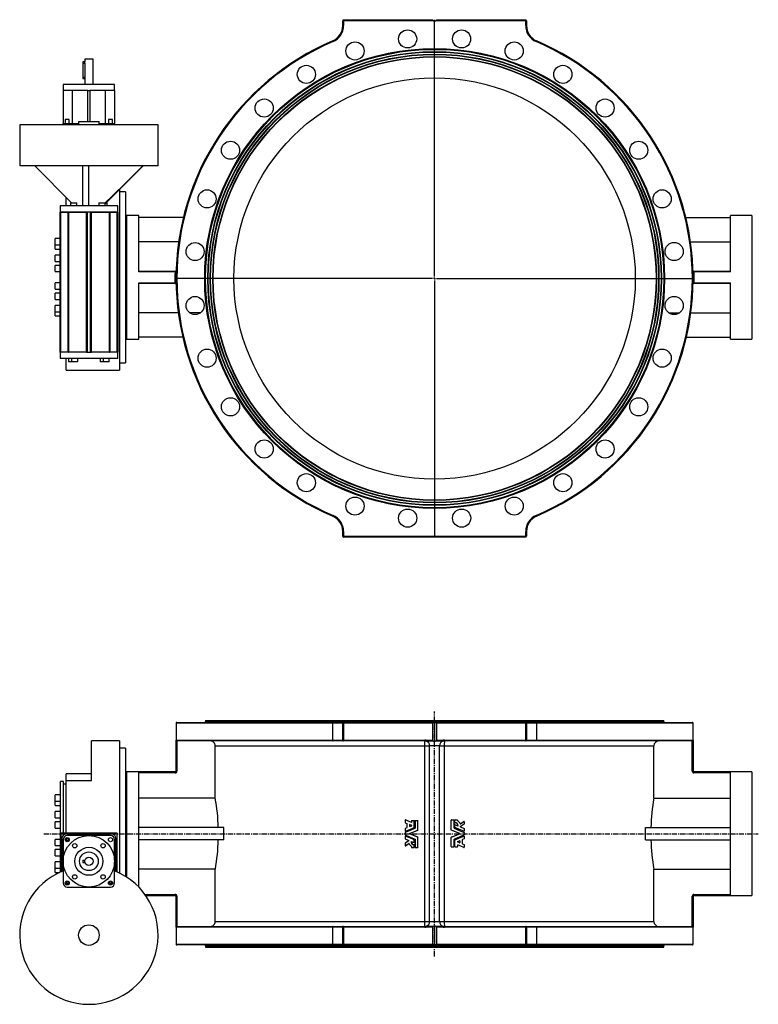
# Model space of a CAD drawing. Extents: x -1654 to 1579, y -171 to 2218.
# Tile 1 of 2: x -1654 to 138, y -171 to 2218. Entities that reach past the tile are written whole.
import ezdxf

# ---------------------------------------------------------------- set-up
doc = ezdxf.new("R2010")
doc.units = 0
doc.linetypes.add('CENTERX2', pattern=[20.32, 12.7, -2.54, 2.54, -2.54])
doc.layers.get('0').update_dxf_attribs({"linetype": 'CONTINUOUS'})
doc.layers.add('FORMAT', color=7, linetype='CONTINUOUS')

# ---------------------------------------------------------------- blocks, each defined once
blk = doc.blocks.new('SW_CENTERMARKSYMBOL_0')
at = {"layer": 'FORMAT', "color": 0}
for p, q in [((0, 5), (0, 628)), ((-5, 0), (-628, 0)), ((0, 0), (-2.5, 0)), ((0, 0), (0, 2.5)), ((0, 0), (0, -2.5)), ((0, 0), (2.5, 0)), ((5, 0), (628, 0)), ((0, -5), (0, -628))]:
    blk.add_line(p, q, dxfattribs=at)

msp = doc.modelspace()

# ---------------------------------------------------------------- linework, layer by layer
at = {"color": 7, "linetype": 'CONTINUOUS'}
for p, q in [((-870.5, 2203.2), (-870.5, 2215.2)), ((-870.5, 2215.2), (-868.5, 2215.2)), ((-870.5, 2203.2), (-868.5, 2203.2)), ((-868.5, 2217.2), (-868.5, 2215.2)), ((-868.5, 2217.2), (-652.5, 2217.2)), ((-868.5, 2215.2), (-868.5, 2203.2)), ((-650.5, 2215.2), (-868.5, 2215.2)), ((-647.5, 2212.2), (-650.5, 2215.2)), ((-644.5, 2215.2), (-647.5, 2212.2)), ((-426.5, 2215.2), (-644.5, 2215.2)), ((-642.5, 2217.2), (-426.5, 2217.2)), ((-426.5, 2217.2), (-426.5, 2215.2)), ((-426.5, 2215.2), (-424.5, 2215.2)), ((-426.5, 2203.2), (-426.5, 2215.2)), ((-426.5, 2203.2), (-424.5, 2203.2)), ((-424.5, 2215.2), (-424.5, 2203.2)), ((-1496.5, 2115.2), (-1501.5, 2115.2)), ((-1501.5, 2115.2), (-1501.5, 2112.2)), ((-1501.5, 2112.2), (-1496, 2112.2)), ((-1501.5, 2112.2), (-1501.5, 2078.2)), ((-1496.5, 2121.7), (-1496.5, 2115.2)), ((-1476.5, 2121.7), (-1496.5, 2121.7)), ((-1496, 2112.2), (-1496, 2078.2)), ((-1476.5, 2060.7), (-1476.5, 2121.7)), ((-1549, 2060.7), (-1549, 2045.7)), ((-1424, 2060.7), (-1549, 2060.7)), ((-1501.5, 2078.2), (-1501.5, 2075.2)), ((-1501.5, 2078.2), (-1496, 2078.2)), ((-1501.5, 2075.2), (-1496.4, 2075.2)), ((-1496.5, 2075.2), (-1496.5, 2060.7)), ((-1424, 2045.7), (-1424, 2060.7)), ((-1549, 2045.7), (-1549, 1965.7)), ((-1548.9, 2045.7), (-1549, 2045.7)), ((-1489, 2045.7), (-1548.9, 2045.7)), ((-1526.7, 2045.7), (-1526.7, 1965.7)), ((-1489, 2045.7), (-1484, 2045.7)), ((-1489, 1970.7), (-1489, 2045.7)), ((-1484, 2045.7), (-1484, 1970.7)), ((-1424, 2045.7), (-1484, 2045.7)), ((-1446.2, 1965.7), (-1446.2, 2045.7)), ((-1424, 2045.7), (-1423.9, 2045.7)), ((-1423.9, 1965.7), (-1423.9, 2045.7)), ((-1654.5, 1962.7), (-1654.5, 1862.7)), ((-1318.5, 1962.7), (-1654.5, 1962.7)), ((-1549, 1962.7), (-1549, 1965.7)), ((-1549, 1965.7), (-1539, 1965.7)), ((-1549, 1965.7), (-1549, 1965.7)), ((-1544, 1975.7), (-1544, 1965.7)), ((-1534, 1975.7), (-1544, 1975.7)), ((-1539, 1965.7), (-1511.4, 1965.7)), ((-1539, 1962.7), (-1539, 1965.7)), ((-1534, 1965.7), (-1534, 1975.7)), ((-1511.4, 1970.7), (-1511.4, 1962.7)), ((-1511.4, 1970.7), (-1461.5, 1970.7)), ((-1461.5, 1962.7), (-1461.5, 1970.7)), ((-1461.5, 1965.7), (-1434, 1965.7)), ((-1439, 1975.7), (-1439, 1965.7)), ((-1429, 1975.7), (-1439, 1975.7)), ((-1434, 1965.7), (-1424, 1965.7)), ((-1434, 1962.7), (-1434, 1965.7)), ((-1429, 1965.7), (-1429, 1975.7)), ((-1424, 1962.7), (-1424, 1965.7)), ((-1424, 1965.7), (-1423.9, 1965.7)), ((-1318.5, 1862.7), (-1318.5, 1962.7)), ((-1318.5, 1862.7), (-1654.5, 1862.7)), ((-1528.9, 1773.7), (-1617.9, 1862.7)), ((-1501.5, 1765.7), (-1501.5, 1862.7)), ((-1486.5, 1765.7), (-1486.5, 1862.7)), ((-1447.2, 1770.5), (-1355, 1862.7)), ((-1412.5, 1805.2), (-1412.5, 1367.7)), ((-1397.5, 1800.2), (-1412.5, 1800.2)), ((-1397.5, 1800.2), (-1397.5, 1385.2)), ((-1541.5, 1765.7), (-1541.5, 1786.2)), ((-1530.9, 1773.7), (-1530.9, 1765.7)), ((-1530.9, 1773.7), (-1515.9, 1773.7)), ((-1515.9, 1765.7), (-1515.9, 1773.7)), ((-1462.2, 1773.7), (-1462.2, 1765.7)), ((-1462.2, 1773.7), (-1447.2, 1773.7)), ((-1447.2, 1765.7), (-1447.2, 1773.7)), ((-1444, 1773.7), (-1442.1, 1773.7)), ((-1442.1, 1765.7), (-1442.1, 1773.7)), ((-1556.5, 1765.7), (-1556.5, 1750.7)), ((-1416.5, 1765.7), (-1556.5, 1765.7)), ((-1556.5, 1410.7), (-1556.5, 1750.7)), ((-1556.5, 1750.7), (-1556.3, 1750.7)), ((-1556.3, 1749.7), (-1556.3, 1750.7)), ((-1555.5, 1749.7), (-1556.3, 1749.7)), ((-1492.3, 1750.7), (-1556.2, 1750.7)), ((-1555.5, 1749.7), (-1555.5, 1750.7)), ((-1537.1, 1749.7), (-1555.5, 1749.7)), ((-1555.5, 1749.7), (-1555.5, 1411.7)), ((-1537.1, 1749.7), (-1537.1, 1750.7)), ((-1537.1, 1749.7), (-1536.1, 1749.7)), ((-1537.1, 1411.7), (-1537.1, 1749.7)), ((-1492.3, 1749.7), (-1536.1, 1749.7)), ((-1536.1, 1749.7), (-1536.1, 1411.7)), ((-1491.5, 1749.7), (-1492.3, 1749.7)), ((-1492.3, 1411.7), (-1492.3, 1749.7)), ((-1491, 1749.7), (-1491.5, 1749.7)), ((-1491.5, 1411.7), (-1491.5, 1749.7)), ((-1491, 1750.7), (-1491, 1749.7)), ((-1491, 1750.7), (-1490.5, 1750.7)), ((-1490.5, 1750.7), (-1490.5, 1410.7)), ((-1486.5, 1750.7), (-1490.5, 1750.7)), ((-1482.5, 1750.7), (-1486.5, 1750.7)), ((-1482.5, 1410.7), (-1482.5, 1750.7)), ((-1482.5, 1750.7), (-1481.9, 1750.7)), ((-1481.9, 1749.7), (-1481.9, 1750.7)), ((-1481.5, 1749.7), (-1481.9, 1749.7)), ((-1481.5, 1749.7), (-1481.5, 1411.7)), ((-1480.6, 1749.7), (-1481.5, 1749.7)), ((-1416.7, 1750.7), (-1480.6, 1750.7)), ((-1436.8, 1749.7), (-1480.6, 1749.7)), ((-1480.6, 1749.7), (-1480.6, 1411.7)), ((-1436.8, 1411.7), (-1436.8, 1749.7)), ((-1435.8, 1749.7), (-1436.8, 1749.7)), ((-1435.8, 1749.7), (-1435.8, 1750.7)), ((-1417.5, 1749.7), (-1435.8, 1749.7)), ((-1435.8, 1749.7), (-1435.8, 1411.7)), ((-1417.5, 1749.7), (-1417.5, 1750.7)), ((-1416.6, 1749.7), (-1417.5, 1749.7)), ((-1417.5, 1411.7), (-1417.5, 1749.7)), ((-1416.6, 1750.7), (-1416.6, 1749.7)), ((-1416.6, 1750.7), (-1416.5, 1750.7)), ((-1416.5, 1750.7), (-1416.5, 1765.7)), ((-1416.5, 1750.7), (-1416.5, 1410.7)), ((-1365.5, 1742.7), (-1395.5, 1742.7)), ((-1395.5, 1742.7), (-1395.5, 1592.7)), ((-1365.5, 1605.8), (-1365.5, 1742.7)), ((-1257.3, 1737.7), (-1365.5, 1737.7)), ((-37.7, 1737.7), (70.5, 1737.7)), ((122.5, 1742.7), (70.5, 1742.7)), ((70.5, 1605.8), (70.5, 1742.7)), ((122.5, 1742.7), (122.5, 1442.7)), ((-1556.5, 1686.5), (-1568.5, 1686.5)), ((-1568.5, 1673.7), (-1568.5, 1686.5)), ((-1568.5, 1671.5), (-1568.5, 1673.7)), ((-1268.6, 1678.9), (-1365.5, 1678.9)), ((-26.3, 1678.9), (70.5, 1678.9)), ((-1568.5, 1671.5), (-1556.5, 1671.5)), ((-1568.5, 1668.8), (-1568.5, 1671.5)), ((-1568.5, 1661.3), (-1568.5, 1668.8)), ((-1568.5, 1661.3), (-1556.5, 1661.3)), ((-1556.5, 1646.2), (-1568.5, 1646.2)), ((-1568.5, 1631.2), (-1568.5, 1646.2)), ((-1568.5, 1631.2), (-1556.5, 1631.2)), ((-1556.5, 1621.4), (-1568.5, 1621.4)), ((-1568.5, 1619.2), (-1568.5, 1621.4)), ((-1568.5, 1606.4), (-1568.5, 1619.2)), ((-1568.5, 1606.4), (-1556.5, 1606.4)), ((-1365.5, 1607.7), (-1276.7, 1607.7)), ((-1276.7, 1605.8), (-1365.5, 1605.8)), ((-1276.7, 1607.7), (-1276.7, 1605.8)), ((-1274.6, 1607.7), (-1276.7, 1607.7)), ((-18.2, 1607.7), (-20.3, 1607.7)), ((-18.2, 1607.7), (-18.2, 1605.8)), ((-18.2, 1607.7), (70.5, 1607.7)), ((70.5, 1605.8), (-18.2, 1605.8)), ((-1556.5, 1578.9), (-1568.5, 1578.9)), ((-1568.5, 1563.9), (-1568.5, 1578.9)), ((-1395.5, 1592.7), (-1395.5, 1442.7)), ((-1365.5, 1579.5), (-1276.9, 1579.5)), ((-1365.5, 1442.7), (-1365.5, 1579.5)), ((-1276.9, 1577.7), (-1365.5, 1577.7)), ((-1276.9, 1579.5), (-1276.9, 1577.7)), ((-1276.9, 1577.7), (-1274.8, 1577.7)), ((-20.1, 1577.7), (-18, 1577.7)), ((-18, 1577.7), (-18, 1579.5)), ((-18, 1579.5), (70.5, 1579.5)), ((70.5, 1577.7), (-18, 1577.7)), ((70.5, 1442.7), (70.5, 1579.5)), ((-1568.5, 1563.9), (-1556.5, 1563.9)), ((-1556.5, 1554.1), (-1568.5, 1554.1)), ((-1568.5, 1539.1), (-1568.5, 1554.1)), ((-1568.5, 1539.1), (-1556.5, 1539.1)), ((-1556.5, 1524), (-1568.5, 1524)), ((-1568.5, 1509), (-1568.5, 1524)), ((-1568.5, 1509), (-1556.5, 1509)), ((-1568.5, 1498.8), (-1568.5, 1509)), ((-1269.4, 1506.5), (-1365.5, 1506.5)), ((-1215.7, 1506.5), (-1241.9, 1506.5)), ((-79.2, 1506.5), (-53.1, 1506.5)), ((-25.5, 1506.5), (70.5, 1506.5)), ((-1568.5, 1498.8), (-1556.5, 1498.8)), ((-1395.5, 1442.7), (-1365.5, 1442.7)), ((-1258.7, 1447.7), (-1365.5, 1447.7)), ((-36.2, 1447.7), (70.5, 1447.7)), ((70.5, 1442.7), (122.5, 1442.7)), ((-1556.5, 1410.7), (-1556.5, 1395.7)), ((-1556.3, 1410.7), (-1556.5, 1410.7)), ((-1556.3, 1410.7), (-1556.3, 1411.7)), ((-1556.3, 1411.7), (-1555.5, 1411.7)), ((-1492.3, 1410.7), (-1556.2, 1410.7)), ((-1555.5, 1411.7), (-1537.1, 1411.7)), ((-1555.5, 1411.7), (-1555.5, 1410.7)), ((-1537.1, 1411.7), (-1536.1, 1411.7)), ((-1537.1, 1411.7), (-1537.1, 1410.7)), ((-1536.1, 1411.7), (-1492.3, 1411.7)), ((-1492.3, 1411.7), (-1491.5, 1411.7)), ((-1491.5, 1411.7), (-1491, 1411.7)), ((-1491, 1411.7), (-1491, 1410.7)), ((-1490.5, 1410.7), (-1491, 1410.7)), ((-1490.5, 1410.7), (-1486.5, 1410.7)), ((-1486.5, 1410.7), (-1482.5, 1410.7)), ((-1481.9, 1410.7), (-1482.5, 1410.7)), ((-1481.9, 1411.7), (-1481.5, 1411.7)), ((-1481.9, 1410.7), (-1481.9, 1411.7)), ((-1481.5, 1411.7), (-1480.6, 1411.7)), ((-1480.6, 1411.7), (-1436.8, 1411.7)), ((-1416.7, 1410.7), (-1480.6, 1410.7)), ((-1435.8, 1411.7), (-1436.8, 1411.7)), ((-1435.8, 1411.7), (-1417.5, 1411.7)), ((-1435.8, 1411.7), (-1435.8, 1410.7)), ((-1417.5, 1411.7), (-1417.5, 1410.7)), ((-1417.5, 1411.7), (-1416.6, 1411.7)), ((-1416.6, 1411.7), (-1416.6, 1410.7)), ((-1416.5, 1410.7), (-1416.6, 1410.7)), ((-1416.5, 1395.7), (-1416.5, 1410.7)), ((-1416.5, 1395.7), (-1556.5, 1395.7)), ((-1541.5, 1367.7), (-1541.5, 1395.7)), ((-1536, 1395.7), (-1536, 1387.7)), ((-1528.4, 1387.7), (-1536, 1387.7)), ((-1528.4, 1395.7), (-1528.4, 1387.7)), ((-1513.4, 1387.7), (-1528.4, 1387.7)), ((-1513.4, 1387.7), (-1513.4, 1395.7)), ((-1459.5, 1395.7), (-1459.5, 1387.7)), ((-1452, 1387.7), (-1459.5, 1387.7)), ((-1452, 1395.7), (-1452, 1387.7)), ((-1437, 1387.7), (-1452, 1387.7)), ((-1437, 1387.7), (-1437, 1395.7)), ((-1541.5, 1367.7), (-1412.5, 1367.7)), ((-1412.5, 1385.2), (-1397.5, 1385.2)), ((-870.5, 964.2), (-870.5, 976.2)), ((-868.5, 976.2), (-870.5, 976.2)), ((-868.5, 964.2), (-870.5, 964.2)), ((-868.5, 976.2), (-868.5, 964.2)), ((-868.5, 964.2), (-426.5, 964.2)), ((-868.5, 964.2), (-868.5, 962.2)), ((-426.5, 962.2), (-868.5, 962.2)), ((-424.5, 976.2), (-426.5, 976.2)), ((-426.5, 964.2), (-426.5, 976.2)), ((-426.5, 964.2), (-426.5, 962.2)), ((-424.5, 964.2), (-426.5, 964.2)), ((-424.5, 976.2), (-424.5, 964.2)), ((-1275, 510.7), (-1275, 394.7)), ((-894.7, 510.7), (-1275, 510.7)), ((-1273, 512.7), (-893.9, 512.7)), ((-1203.5, 517.7), (-1203.5, 514.7)), ((-1203.5, 517.7), (-91.5, 517.7)), ((-1203.5, 514.7), (-91.5, 514.7)), ((-870.5, 510.7), (-894.7, 510.7)), ((-894.7, 469.7), (-894.7, 510.7)), ((-893.9, 512.7), (-868.5, 512.7)), ((-870.5, 469.7), (-870.5, 510.7)), ((-870.5, 510.7), (-868.5, 510.7)), ((-868.5, 512.7), (-868.5, 510.7)), ((-868.5, 512.7), (-650.5, 512.7)), ((-868.5, 510.7), (-868.5, 469.7)), ((-652.5, 510.7), (-868.5, 510.7)), ((-652.5, 510.7), (-652.5, 469.3)), ((-650.5, 512.7), (-647.5, 512.7)), ((-647.5, 512.7), (-647.5, 465.6)), ((-647.5, 512.7), (-644.5, 512.7)), ((-644.5, 512.7), (-426.5, 512.7)), ((-426.5, 510.7), (-642.5, 510.7)), ((-642.5, 510.7), (-642.5, 469.3)), ((-426.5, 512.7), (-426.5, 510.7)), ((-426.5, 512.7), (-401, 512.7)), ((-426.5, 469.7), (-426.5, 510.7)), ((-424.5, 510.7), (-426.5, 510.7)), ((-424.5, 510.7), (-424.5, 469.7)), ((-400.2, 510.7), (-424.5, 510.7)), ((-401, 512.7), (-22, 512.7)), ((-400.2, 510.7), (-400.2, 469.7)), ((-20, 510.7), (-400.2, 510.7)), ((-91.5, 514.7), (-91.5, 517.7)), ((-20, 394.7), (-20, 510.7)), ((-1412.5, 467.7), (-1480.5, 467.7)), ((-1480.5, 371.7), (-1480.5, 467.7)), ((-1412.5, 467.7), (-1412.5, 242.7)), ((-1274.8, 469.7), (-894.7, 469.7)), ((-1274.8, 394.2), (-1274.8, 469.7)), ((-1272.7, 467.7), (-1272.8, 467.7)), ((-1272.8, 467.7), (-1272.8, 394.2)), ((-893.9, 467.7), (-1272.7, 467.7)), ((-1179.7, 455.7), (-670.9, 455.7)), ((-1179.7, 328.9), (-1179.7, 455.7)), ((-894.7, 469.7), (-870.5, 469.7)), ((-868.5, 467.7), (-893.9, 467.7)), ((-870.5, 469.7), (-868.5, 469.7)), ((-868.5, 469.7), (-671.5, 469.7)), ((-868.5, 469.7), (-868.5, 467.7)), ((-671.5, 467.7), (-868.5, 467.7)), ((-671.5, 469.7), (-671.5, 467.7)), ((-670.9, 455.7), (-659.5, 455.7)), ((-670.9, 29.7), (-670.9, 455.7)), ((-651, 467.4), (-668.3, 467.4)), ((-668.1, 469.3), (-652.5, 469.3)), ((-635.5, 455.9), (-659.5, 455.9)), ((-659.5, 455.9), (-659.5, 455.9)), ((-659.5, 29.7), (-659.5, 455.7)), ((-626.6, 467.4), (-643.9, 467.4)), ((-642.5, 469.3), (-626.8, 469.3)), ((-635.5, 455.9), (-635.5, 455.9)), ((-635.5, 29.7), (-635.5, 455.7)), ((-635.5, 455.7), (-624, 455.7)), ((-624, 455.7), (-115.3, 455.7)), ((-624, 455.7), (-624, 29.7)), ((-623.5, 469.7), (-426.5, 469.7)), ((-623.5, 469.7), (-623.5, 467.7)), ((-426.5, 467.7), (-623.5, 467.7)), ((-424.5, 469.7), (-426.5, 469.7)), ((-426.5, 469.7), (-426.5, 467.7)), ((-401, 467.7), (-426.5, 467.7)), ((-424.5, 469.7), (-400.2, 469.7)), ((-22.2, 467.7), (-401, 467.7)), ((-400.2, 469.7), (-20.2, 469.7)), ((-115.3, 328.9), (-115.3, 455.7)), ((-22.2, 467.7), (-22.2, 467.7)), ((-22.2, 394.2), (-22.2, 467.7)), ((-20.2, 469.7), (-20.2, 394.2)), ((-1397.5, 450.2), (-1412.5, 450.2)), ((-1397.5, 450.2), (-1397.5, 242.7)), ((-1480.5, 388.1), (-1541.5, 388.1)), ((-1541.5, 371.7), (-1541.5, 388.1)), ((-1277, 392.7), (-1395.5, 392.7)), ((-1395.5, 392.7), (-1395.5, 138)), ((-1365.5, 392.2), (-1276.7, 392.2)), ((-1365.5, 113.3), (-1365.5, 392.2)), ((-1276.7, 390.2), (-1365.5, 390.2)), ((-1276.7, 392.2), (-1276.7, 390.2)), ((-1275, 394.7), (-1275, 394.7)), ((-1274.8, 394.2), (-1272.8, 394.2)), ((-20.2, 394.2), (-22.2, 394.2)), ((-20, 394.7), (-20, 394.7)), ((-18.2, 392.2), (70.5, 392.2)), ((-18.2, 390.2), (-18.2, 392.2)), ((70.5, 390.2), (-18.2, 390.2)), ((122.5, 392.7), (-18, 392.7)), ((70.5, 93.3), (70.5, 392.2)), ((122.5, 392.7), (122.5, 92.7)), ((-1548.5, 369), (-1555.5, 369)), ((-1555.5, 149.9), (-1555.5, 369)), ((-1548.5, 244.2), (-1548.5, 369)), ((-1541.5, 362.7), (-1548.5, 362.7)), ((-1541.5, 244.2), (-1541.5, 371.7)), ((-1541.5, 371.7), (-1480.5, 371.7)), ((-1555.5, 336.6), (-1568.5, 336.6)), ((-1568.5, 323.8), (-1568.5, 336.6)), ((-1568.5, 321.6), (-1568.5, 323.8)), ((-1568.5, 321.6), (-1555.5, 321.6)), ((-1568.5, 318.9), (-1568.5, 321.6)), ((-1568.5, 311.4), (-1568.5, 318.9)), ((-1568.5, 311.4), (-1555.5, 311.4)), ((-1179.7, 328.9), (-1365.5, 328.9)), ((-115.3, 328.9), (70.5, 328.9)), ((-1555.5, 296.3), (-1568.5, 296.3)), ((-1568.5, 281.3), (-1568.5, 296.3)), ((-1568.5, 281.3), (-1555.5, 281.3)), ((-1555.5, 271.5), (-1568.5, 271.5)), ((-1568.5, 269.3), (-1568.5, 271.5)), ((-1568.5, 256.5), (-1568.5, 269.3)), ((-719.1, 275.8), (-719.1, 269.5)), ((-718.9, 269.2), (-714.8, 267.4)), ((-718.5, 276.1), (-718.8, 276.1)), ((-703.8, 269.9), (-718.7, 276.1)), ((-718.3, 276.1), (-718.7, 276.1)), ((-703.5, 269.9), (-718.3, 276.1)), ((-714.6, 267.1), (-714.6, 257.5)), ((-708.6, 264.4), (-708.6, 260.2)), ((-708.3, 264.4), (-708.6, 264.4)), ((-708.3, 264.4), (-708.3, 260.2)), ((-703.1, 262.6), (-708.1, 264.7)), ((-703.5, 269.9), (-703.8, 269.9)), ((-703.4, 274), (-703.4, 270.2)), ((-703, 274.4), (-697.2, 274.4)), ((-697, 274.4), (-697.2, 274.4)), ((-696.9, 257.8), (-696.9, 274)), ((-696.6, 274), (-696.9, 274)), ((-696.6, 257.8), (-696.6, 274)), ((-694.5, 274), (-694.5, 256.2)), ((-694.1, 274.4), (-688.3, 274.4)), ((-688.1, 274.4), (-688.3, 274.4)), ((-687.8, 274), (-687.9, 274)), ((-687.9, 251.8), (-687.9, 274)), ((-687.8, 251.8), (-687.8, 274)), ((-607.2, 251.8), (-607.2, 275.8)), ((-607, 275.8), (-607.2, 275.8)), ((-607, 251.8), (-607, 275.8)), ((-606.6, 276.1), (-606.8, 276.1)), ((-606.6, 276.1), (-600.8, 276.1)), ((-600.5, 275.8), (-600.5, 256.2)), ((-598.1, 275.8), (-598.3, 275.8)), ((-598.3, 269.6), (-598.3, 275.8)), ((-598.1, 269.6), (-598.3, 269.6)), ((-598.3, 257.8), (-598.3, 264.1)), ((-598.1, 264.1), (-598.3, 264.1)), ((-598.1, 269.6), (-598.1, 275.8)), ((-598.1, 257.8), (-598.1, 264.1)), ((-597.7, 276.1), (-598, 276.1)), ((-597.7, 269.3), (-598, 269.3)), ((-597.7, 264.4), (-598, 264.4)), ((-597.7, 276.1), (-591.9, 276.1)), ((-597.6, 264.4), (-590.8, 261.6)), ((-591.6, 275.8), (-591.6, 273.9)), ((-585.3, 266.9), (-576.6, 272.4)), ((-585, 266.9), (-585.3, 266.9)), ((-576, 265.6), (-585.1, 259.7)), ((-585, 266.9), (-576.3, 272.4)), ((-576.3, 272.4), (-576.6, 272.4)), ((-576.1, 272.5), (-576.5, 272.5)), ((-575.8, 272.2), (-575.8, 265.8)), ((-1568.5, 256.5), (-1555.5, 256.5)), ((-1555, 244.2), (-1555, 150.1)), ((-1418, 244.2), (-1555, 244.2)), ((-1431, 241.2), (-1542, 241.2)), ((-1418, 150.1), (-1418, 244.2)), ((-1412.5, 242.7), (-1412.5, 147.6)), ((-1397.5, 242.7), (-1397.5, 139.2)), ((-1159, 257.7), (-1365.5, 257.7)), ((-1159, 227.7), (-1159, 257.7)), ((-719.1, 255.1), (-719.1, 248.8)), ((-719.1, 245.5), (-719.1, 240)), ((-714.8, 257.2), (-718.9, 255.4)), ((-718.8, 248.5), (-718.5, 248.5)), ((-718.3, 248.5), (-718.7, 248.5)), ((-708.3, 260.2), (-708.6, 260.2)), ((-708.4, 243), (-708.6, 243)), ((-708.4, 242.4), (-708.6, 242.4)), ((-708.1, 259.9), (-703.1, 262)), ((-696.8, 257.5), (-697.1, 257.5)), ((-696.6, 257.8), (-696.9, 257.8)), ((-688, 251.5), (-688.2, 251.5)), ((-687.8, 251.8), (-687.9, 251.8)), ((-607, 251.8), (-607.2, 251.8)), ((-606.8, 251.5), (-607, 251.5)), ((-598.1, 257.8), (-598.3, 257.8)), ((-597.9, 257.5), (-598.1, 257.5)), ((-590.3, 261.9), (-590.6, 261.9)), ((-586.3, 243), (-586.6, 243)), ((-586.3, 242.4), (-586.6, 242.4)), ((-585, 259.2), (-576, 255.4)), ((-576.2, 248.5), (-576.6, 248.5)), ((-576.5, 248.5), (-576.1, 248.5)), ((-575.8, 255.1), (-575.8, 248.8)), ((-575.8, 245.5), (-575.8, 240)), ((-135.9, 227.7), (-135.9, 257.7)), ((-135.9, 257.7), (70.5, 257.7)), ((-1555.5, 229), (-1568.5, 229)), ((-1568.5, 214), (-1568.5, 229)), ((-1552, 231.2), (-1552, 151.4)), ((-1549, 228.2), (-1549, 178.2)), ((-1541.8, 228.2), (-1540.4, 230.7)), ((-1540.4, 225.7), (-1541.8, 228.2)), ((-1540.4, 230.7), (-1537.5, 230.7)), ((-1537.5, 225.7), (-1540.4, 225.7)), ((-1489, 238.2), (-1539, 238.2)), ((-1537.5, 230.7), (-1536.1, 228.2)), ((-1536.1, 228.2), (-1537.5, 225.7)), ((-1489, 238.2), (-1489, 238.3)), ((-1484, 238.3), (-1489, 238.3)), ((-1484, 238.2), (-1484, 238.3)), ((-1434, 238.2), (-1484, 238.2)), ((-1424, 178.2), (-1424, 228.2)), ((-1421, 151.4), (-1421, 231.2)), ((-1159, 227.7), (-1365.5, 227.7)), ((-719.1, 236.7), (-719.1, 230.3)), ((-719.1, 219.6), (-719.1, 213.3)), ((-709.9, 225.7), (-719, 219.9)), ((-718.9, 230), (-709.9, 226.3)), ((-718.5, 237), (-718.8, 237)), ((-718.3, 237), (-718.7, 237)), ((-718.6, 213), (-710, 218.6)), ((-718.3, 213), (-709.7, 218.6)), ((-709.7, 218.6), (-710, 218.6)), ((-704.3, 223.6), (-704.6, 223.6)), ((-704.2, 223.9), (-697.3, 221.1)), ((-697.2, 221), (-696.9, 221)), ((-697, 216.2), (-697.2, 216.2)), ((-696.8, 228), (-697.1, 228)), ((-696.9, 221.4), (-696.9, 227.7)), ((-696.6, 227.7), (-696.9, 227.7)), ((-696.6, 221.4), (-696.9, 221.4)), ((-696.9, 209.7), (-696.9, 215.9)), ((-696.6, 215.9), (-696.9, 215.9)), ((-696.6, 221.4), (-696.6, 227.7)), ((-696.6, 209.7), (-696.6, 215.9)), ((-694.5, 229.3), (-694.5, 209.7)), ((-688, 233.9), (-688.2, 233.9)), ((-687.9, 209.7), (-687.9, 233.6)), ((-687.8, 233.6), (-687.9, 233.6)), ((-687.8, 209.7), (-687.8, 233.6)), ((-607, 233.6), (-607.2, 233.6)), ((-607.2, 211.4), (-607.2, 233.6)), ((-606.8, 233.9), (-607, 233.9)), ((-607, 211.4), (-607, 233.6)), ((-600.5, 229.3), (-600.5, 211.4)), ((-598.1, 227.7), (-598.3, 227.7)), ((-598.3, 211.4), (-598.3, 227.7)), ((-597.9, 228), (-598.1, 228)), ((-598.1, 211.4), (-598.1, 227.7)), ((-591.8, 223.5), (-586.8, 225.6)), ((-586.8, 220.8), (-591.8, 222.9)), ((-591.6, 215.3), (-591.6, 211.4)), ((-591.1, 215.6), (-591.4, 215.6)), ((-576.6, 209.4), (-591.4, 215.6)), ((-576.2, 209.4), (-591.1, 215.6)), ((-586.3, 225.3), (-586.6, 225.3)), ((-586.6, 225.3), (-586.6, 221.1)), ((-586.3, 221.1), (-586.6, 221.1)), ((-586.3, 225.3), (-586.3, 221.1)), ((-580.3, 228), (-580.3, 218.3)), ((-576, 230), (-580.1, 228.3)), ((-580.1, 218), (-576, 216.3)), ((-576.2, 237), (-576.6, 237)), ((-576.1, 237), (-576.5, 237)), ((-575.8, 236.7), (-575.8, 230.3)), ((-575.8, 216), (-575.8, 209.7)), ((-135.9, 227.7), (70.5, 227.7)), ((-1568.5, 214), (-1555.5, 214)), ((-1555.5, 204.2), (-1568.5, 204.2)), ((-1568.5, 189.2), (-1568.5, 204.2)), ((-718.8, 213), (-718.5, 213)), ((-718.3, 213), (-718.6, 213)), ((-703.4, 211.5), (-703.4, 209.7)), ((-703, 209.4), (-697.2, 209.4)), ((-697, 209.4), (-697.2, 209.4)), ((-696.6, 209.7), (-696.9, 209.7)), ((-694.1, 209.4), (-688.3, 209.4)), ((-688.1, 209.4), (-688.3, 209.4)), ((-687.8, 209.7), (-687.9, 209.7)), ((-607, 211.4), (-607.2, 211.4)), ((-606.6, 211.1), (-606.8, 211.1)), ((-606.6, 211.1), (-600.8, 211.1)), ((-598.1, 211.4), (-598.3, 211.4)), ((-597.7, 211.1), (-598, 211.1)), ((-597.7, 211.1), (-591.9, 211.1)), ((-576.2, 209.4), (-576.6, 209.4)), ((-576.5, 209.4), (-576.1, 209.4)), ((-1568.5, 189.2), (-1555.5, 189.2)), ((-1555.5, 174.1), (-1568.5, 174.1)), ((-1568.5, 159.1), (-1568.5, 174.1)), ((-1548.9, 178.2), (-1549, 178.2)), ((-1549, 178.2), (-1549, 173.2)), ((-1548.9, 173.2), (-1549, 173.2)), ((-1549, 173.2), (-1549, 123.2)), ((-1501.5, 178.7), (-1501.5, 172.7)), ((-1501.5, 178.7), (-1496, 178.7)), ((-1501.5, 172.7), (-1496, 172.7)), ((-1424, 178.2), (-1423.9, 178.2)), ((-1424, 173.2), (-1423.9, 173.2)), ((-1424, 123.2), (-1424, 173.2)), ((-1423.9, 173.2), (-1423.9, 178.2)), ((-1568.5, 159.1), (-1555.5, 159.1)), ((-1568.5, 148.9), (-1568.5, 159.1)), ((-1568.5, 148.9), (-1557.7, 148.9)), ((-1179.7, 156.5), (-1365.5, 156.5)), ((-1179.7, 29.7), (-1179.7, 156.5)), ((-115.3, 29.7), (-115.3, 156.5)), ((-115.3, 156.5), (70.5, 156.5)), ((-1541.8, 123.2), (-1540.4, 125.7)), ((-1540.4, 120.7), (-1541.8, 123.2)), ((-1540.4, 125.7), (-1537.5, 125.7)), ((-1537.5, 120.7), (-1540.4, 120.7)), ((-1537.5, 125.7), (-1536.1, 123.2)), ((-1536.1, 123.2), (-1537.5, 120.7)), ((-1436.8, 123.2), (-1435.4, 125.7)), ((-1435.4, 120.7), (-1436.8, 123.2)), ((-1435.4, 125.7), (-1432.5, 125.7)), ((-1432.5, 120.7), (-1435.4, 120.7)), ((-1432.5, 125.7), (-1431.1, 123.2)), ((-1431.1, 123.2), (-1432.5, 120.7)), ((-1539, 113.2), (-1489, 113.2)), ((-1489, 113.3), (-1489, 113.2)), ((-1489, 113.2), (-1484, 113.2)), ((-1484, 113.3), (-1484, 113.2)), ((-1484, 113.2), (-1434, 113.2)), ((-1350.4, 95.3), (-1276.7, 95.3)), ((-1276.7, 93.3), (-1349, 93.3)), ((-1348.6, 92.7), (-1277, 92.7)), ((-1276.7, 95.3), (-1276.7, 93.3)), ((-1275, 90.8), (-1275, -25.3)), ((-1275, 90.8), (-1275, 90.8)), ((-1274.8, 15.7), (-1274.8, 91.3)), ((-1272.8, 91.3), (-1274.8, 91.3)), ((-1272.8, 91.3), (-1272.8, 17.7)), ((-22.2, 17.7), (-22.2, 91.3)), ((-22.2, 91.3), (-20.2, 91.3)), ((-20.2, 91.3), (-20.2, 15.7)), ((-20, -25.3), (-20, 90.8)), ((-20, 90.8), (-20, 90.8)), ((-18.2, 95.3), (70.5, 95.3)), ((-18.2, 95.3), (-18.2, 93.3)), ((70.5, 93.3), (-18.2, 93.3)), ((-18, 92.7), (122.5, 92.7)), ((-1179.7, 29.7), (-670.9, 29.7)), ((-670.9, 29.7), (-659.5, 29.7)), ((-659.5, 29.6), (-659.5, 29.6)), ((-659.5, 29.6), (-635.5, 29.6)), ((-635.5, 29.7), (-624, 29.7)), ((-635.5, 29.6), (-635.5, 29.6)), ((-624, 29.7), (-115.3, 29.7)), ((-894.7, 15.7), (-1274.8, 15.7)), ((-1272.8, 17.7), (-1272.7, 17.7)), ((-1272.7, 17.7), (-893.9, 17.7)), ((-870.5, 15.7), (-894.7, 15.7)), ((-894.7, -25.3), (-894.7, 15.7)), ((-893.9, 17.7), (-868.5, 17.7)), ((-870.5, -25.3), (-870.5, 15.7)), ((-868.5, 15.7), (-870.5, 15.7)), ((-868.5, 17.7), (-671.5, 17.7)), ((-868.5, 17.7), (-868.5, 15.7)), ((-671.5, 15.7), (-868.5, 15.7)), ((-868.5, 15.7), (-868.5, -25.3)), ((-671.5, 17.7), (-671.5, 15.7)), ((-668.3, 18.1), (-651, 18.1)), ((-652.5, 16.1), (-668.1, 16.1)), ((-652.5, 16.1), (-652.5, -25.3)), ((-647.5, 19.8), (-647.5, -27.3)), ((-643.9, 18.1), (-626.6, 18.1)), ((-626.8, 16.1), (-642.5, 16.1)), ((-642.5, 16.1), (-642.5, -25.3)), ((-623.5, 17.7), (-623.5, 15.7)), ((-623.5, 17.7), (-426.5, 17.7)), ((-426.5, 15.7), (-623.5, 15.7)), ((-426.5, 17.7), (-426.5, 15.7)), ((-426.5, 17.7), (-401, 17.7)), ((-426.5, -25.3), (-426.5, 15.7)), ((-426.5, 15.7), (-424.5, 15.7)), ((-424.5, 15.7), (-424.5, -25.3)), ((-400.2, 15.7), (-424.5, 15.7)), ((-401, 17.7), (-22.2, 17.7)), ((-400.2, 15.7), (-400.2, -25.3)), ((-20.2, 15.7), (-400.2, 15.7)), ((-22.2, 17.7), (-22.2, 17.7)), ((-1275, -25.3), (-894.7, -25.3)), ((-893.9, -27.3), (-1273, -27.3)), ((-1203.5, -29.3), (-1203.5, -32.3)), ((-1203.5, -29.3), (-91.5, -29.3)), ((-1203.5, -32.3), (-91.5, -32.3)), ((-894.7, -25.3), (-870.5, -25.3)), ((-868.5, -27.3), (-893.9, -27.3)), ((-868.5, -25.3), (-870.5, -25.3)), ((-868.5, -25.3), (-652.5, -25.3)), ((-868.5, -25.3), (-868.5, -27.3)), ((-650.5, -27.3), (-868.5, -27.3)), ((-647.5, -27.3), (-650.5, -27.3)), ((-644.5, -27.3), (-647.5, -27.3)), ((-426.5, -27.3), (-644.5, -27.3)), ((-642.5, -25.3), (-426.5, -25.3)), ((-426.5, -25.3), (-424.5, -25.3)), ((-426.5, -25.3), (-426.5, -27.3)), ((-401, -27.3), (-426.5, -27.3)), ((-424.5, -25.3), (-400.2, -25.3)), ((-22, -27.3), (-401, -27.3)), ((-400.2, -25.3), (-20, -25.3)), ((-91.5, -32.3), (-91.5, -29.3))]:
    msp.add_line(p, q, dxfattribs=at)
for points in [[(-652.5, 2217.2), (-652.4, 2217.1), (-652.3, 2217), (-652.1, 2216.8), (-651.9, 2216.6), (-651.6, 2216.3), (-651.2, 2215.9), (-650.9, 2215.6), (-650.5, 2215.2)], [(-644.5, 2215.2), (-644.1, 2215.6), (-643.7, 2215.9), (-643.3, 2216.3), (-643, 2216.6), (-642.8, 2216.8), (-642.6, 2217), (-642.5, 2217.1), (-642.5, 2217.2)], [(-894.7, 2166.4), (-894.7, 2166.4), (-894.6, 2166.3), (-894.6, 2166.1), (-894.5, 2165.9), (-894.3, 2165.6), (-894.2, 2165.3), (-894.1, 2164.9), (-893.9, 2164.6)], [(-401, 2164.6), (-400.9, 2164.9), (-400.7, 2165.3), (-400.6, 2165.6), (-400.5, 2165.9), (-400.4, 2166.1), (-400.3, 2166.3), (-400.2, 2166.4), (-400.2, 2166.4)], [(-1496, 2078.2), (-1496, 2077.9), (-1496.1, 2077), (-1496.2, 2076.2), (-1496.4, 2075.5), (-1496.5, 2075.2), (-1496.4, 2075.2)], [(-1447.2, 1773.3), (-1443.9, 1776.3), (-1432.5, 1787.2), (-1421.2, 1798.2), (-1404.4, 1814.7), (-1387.5, 1831.3), (-1355.9, 1862.7)], [(-1276.9, 1579.5), (-1276.9, 1586.1), (-1277, 1592.7), (-1276.9, 1599.3), (-1276.7, 1605.8)], [(-18.2, 1605.8), (-18, 1599.3), (-18, 1592.7), (-18, 1586.1), (-18, 1579.5)], [(-894.7, 1012.9), (-894.7, 1013), (-894.6, 1013.1), (-894.6, 1013.2), (-894.5, 1013.5), (-894.3, 1013.7), (-894.2, 1014.1), (-894.1, 1014.4), (-893.9, 1014.8)], [(-401, 1014.8), (-400.9, 1014.4), (-400.7, 1014.1), (-400.6, 1013.7), (-400.5, 1013.5), (-400.4, 1013.2), (-400.3, 1013.1), (-400.2, 1013), (-400.2, 1012.9)], [(-894.7, 510.7), (-894.7, 511.1), (-894.6, 511.5), (-894.6, 511.8), (-894.5, 512.1), (-894.3, 512.4), (-894.2, 512.6), (-894.1, 512.7), (-893.9, 512.7)], [(-401, 512.7), (-400.9, 512.7), (-400.7, 512.6), (-400.6, 512.4), (-400.5, 512.1), (-400.4, 511.8), (-400.3, 511.5), (-400.2, 511.1), (-400.2, 510.7)], [(-894.7, 469.7), (-894.7, 469.3), (-894.6, 469), (-894.6, 468.6), (-894.5, 468.3), (-894.3, 468.1), (-894.2, 467.9), (-894.1, 467.8), (-893.9, 467.7)], [(-626.9, 467.2), (-626.8, 467.3), (-626.6, 467.4), (-626.6, 467.4)], [(-400.2, 469.7), (-400.2, 469.3), (-400.3, 469), (-400.4, 468.6), (-400.5, 468.3), (-400.6, 468.1), (-400.7, 467.9), (-400.9, 467.8), (-401, 467.7)], [(-1276.7, 392.2), (-1276.9, 392.6), (-1277, 392.7), (-1277, 392.7)], [(-1275, 394.7), (-1275, 394.7), (-1274.9, 394.6), (-1274.8, 394.2)], [(-20.2, 394.2), (-20, 394.6), (-20, 394.7), (-20, 394.7)], [(-18, 392.7), (-18, 392.7), (-18, 392.6), (-18.2, 392.2)], [(-718.3, 276.1), (-718.4, 276.1), (-718.5, 276.1)], [(-694.7, 255.9), (-706.8, 250.8), (-718.9, 245.8)], [(-718.9, 239.7), (-706.8, 234.6), (-694.7, 229.6)], [(-718.7, 248.5), (-707.9, 253), (-697.1, 257.5)], [(-718.5, 248.5), (-718.4, 248.5), (-718.3, 248.5)], [(-718.3, 248.5), (-707.6, 253), (-696.8, 257.5)], [(-708.6, 243), (-698.4, 247.3), (-688.2, 251.5)], [(-688.2, 233.9), (-698.4, 238.2), (-708.6, 242.4)], [(-708.4, 243), (-698.2, 247.3), (-688, 251.5)], [(-688, 233.9), (-698.2, 238.2), (-708.4, 242.4)], [(-586.6, 243), (-596.8, 247.3), (-607, 251.5)], [(-607, 233.9), (-596.8, 238.2), (-586.6, 242.4)], [(-586.3, 243), (-596.5, 247.3), (-606.8, 251.5)], [(-606.8, 233.9), (-596.5, 238.2), (-586.3, 242.4)], [(-600.3, 255.9), (-588.1, 250.8), (-576, 245.8)], [(-576, 239.7), (-588.1, 234.6), (-600.3, 229.6)], [(-576.6, 248.5), (-587.3, 253), (-598.1, 257.5)], [(-576.2, 248.5), (-587, 253), (-597.9, 257.5)], [(-576.5, 248.5), (-576.5, 248.5), (-576.6, 248.5)], [(-697.1, 228), (-707.9, 232.5), (-718.7, 237)], [(-718.3, 237), (-718.4, 237), (-718.5, 237)], [(-696.8, 228), (-707.6, 232.5), (-718.3, 237)], [(-598.1, 228), (-587.3, 232.5), (-576.6, 237)], [(-597.9, 228), (-587, 232.5), (-576.2, 237)], [(-576.6, 237), (-576.5, 237), (-576.5, 237)], [(-576.5, 209.4), (-576.5, 209.4), (-576.6, 209.4)], [(-1277, 92.7), (-1277, 92.7), (-1276.9, 92.9), (-1276.7, 93.3)], [(-1274.8, 91.3), (-1274.9, 90.9), (-1275, 90.7), (-1275, 90.8)], [(-20, 90.8), (-20, 90.7), (-20, 90.9), (-20.2, 91.3)], [(-18.2, 93.3), (-18, 92.9), (-18, 92.7), (-18, 92.7)], [(-893.9, 17.7), (-894.1, 17.7), (-894.2, 17.6), (-894.3, 17.4), (-894.5, 17.1), (-894.6, 16.8), (-894.6, 16.5), (-894.7, 16.1), (-894.7, 15.7)], [(-668, 18.3), (-668.2, 18.2), (-668.3, 18.1), (-668.3, 18.1)], [(-401, 17.7), (-400.9, 17.7), (-400.7, 17.6), (-400.6, 17.4), (-400.5, 17.1), (-400.4, 16.8), (-400.3, 16.5), (-400.2, 16.1), (-400.2, 15.7)], [(-894.7, -25.3), (-894.7, -25.7), (-894.6, -26), (-894.6, -26.4), (-894.5, -26.7), (-894.3, -26.9), (-894.2, -27.1), (-894.1, -27.2), (-893.9, -27.3)], [(-401, -27.3), (-400.9, -27.2), (-400.7, -27.1), (-400.6, -26.9), (-400.5, -26.7), (-400.4, -26.4), (-400.3, -26), (-400.2, -25.7), (-400.2, -25.3)]]:
    msp.add_lwpolyline(points, dxfattribs=at)
for centre, radius in [((-713, 2171), 22), ((-582, 2171), 22), ((-840.7, 2141.8), 22), ((-454.3, 2141.8), 22), ((-647.5, 1589.7), 558), ((-647.5, 1589.7), 556), ((-647.5, 1589.7), 550.5), ((-647.5, 1589.7), 550), ((-647.5, 1589.7), 549.5), ((-647.5, 1589.7), 544.5), ((-647.5, 1589.7), 544), ((-647.5, 1589.7), 543.5), ((-647.5, 1589.7), 538.5), ((-647.5, 1589.7), 538), ((-647.5, 1589.7), 537.5), ((-958.7, 2085), 22), ((-336.2, 2085), 22), ((-647.5, 1589.7), 487), ((-1061.1, 2003.3), 22), ((-233.8, 2003.3), 22), ((-1142.8, 1900.9), 22), ((-152.1, 1900.9), 22), ((-1199.6, 1782.9), 22), ((-95.3, 1782.9), 22), ((-1228.8, 1655.1), 22), ((-66.1, 1655.2), 22), ((-1228.8, 1524.1), 22), ((-66.1, 1524.2), 22), ((-1199.6, 1396.4), 22), ((-95.3, 1396.5), 22), ((-1142.8, 1278.4), 22), ((-152.1, 1278.4), 22), ((-1061.1, 1176), 22), ((-233.8, 1176), 22), ((-958.7, 1094.3), 22), ((-336.2, 1094.3), 22), ((-840.7, 1037.5), 22), ((-454.2, 1037.5), 22), ((-712.9, 1008.3), 22), ((-581.9, 1008.3), 22), ((-1486.5, 175.7), 62.5), ((-1539, 228.2), 5), ((-1520.7, 213.5), 5.25), ((-1452.2, 213.5), 5.25), ((-1434, 228.2), 5), ((-1486.5, 175.7), 34), ((-1486.5, 175.7), 22.7), ((-1486.5, 175.7), 10), ((-1539, 123.2), 5), ((-1520.7, 138), 5.25), ((-1452.2, 138), 5.25), ((-1434, 123.2), 5), ((-1486.5, -3.3), 24.9)]:
    msp.add_circle(centre, radius, dxfattribs=at)
for centre, radius, start, end in [((-910.5, 2203.2), 40, 293.2041, 0), ((-910.5, 2203.2), 42, 293.2041, 0), ((-868.5, 2215.2), 2, 90, 180), ((-426.5, 2215.2), 2, 0, 90), ((-384.5, 2203.2), 42, 180, 246.7959), ((-384.5, 2203.2), 40, 180, 246.7959), ((-647.5, 1589.7), 627.5, 113.2041, 246.7959), ((-647.5, 1589.7), 625.5, 113.2041, 246.7959), ((-647.5, 1589.7), 625.5, 293.2041, 66.7959), ((-647.5, 1589.7), 627.5, 293.2041, 66.7959), ((-1506.5, 2112.1), 10.5, 0.3984, 17.0574), ((-1553.5, 1749.9), 2.79, 163.9754, 184.7233), ((-1537.1, 1749.7), 0.996, 359.797, 89.8012), ((-1492.5, 1749.7), 1, 0, 90), ((-1494.6, 1749.9), 2.23, 353.6374, 19.7836), ((-1492.2, 1749.4), 1.26, 11.603, 94.5842), ((-1480.7, 1749.4), 1.31, 87.3783, 166.4321), ((-1480.5, 1749.7), 1, 90, 180), ((-1478.4, 1749.9), 2.23, 160.2304, 186.3485), ((-1435.8, 1749.7), 0.997, 90.1987, 180.1997), ((-1420.2, 1749.8), 3.57, 357.5546, 13.7467), ((-1395.5, 1740.7), 2, 90, 180), ((-1276.1, 1601), 4.9, 74.6736, 98.176), ((-18.8, 1599.3), 6.59, 84.8628, 102.2875), ((-1276.3, 1585.2), 5.76, 264.1261, 284.1134), ((-18.6, 1585.3), 5.81, 255.9631, 275.7974), ((-1395.5, 1444.7), 2, 180, 270), ((-1552.8, 1411.5), 3.56, 177.5451, 193.7562), ((-1537.1, 1411.7), 0.996, 270.2, 0.2018), ((-1492.5, 1411.7), 1, 270, 0), ((-1494.6, 1411.4), 2.23, 340.217, 6.3619), ((-1492.3, 1412), 1.31, 267.3747, 346.4381), ((-1480.7, 1411.9), 1.26, 191.61, 274.5796), ((-1480.5, 1411.7), 1, 180, 270), ((-1478.4, 1411.4), 2.23, 173.6521, 199.7689), ((-1435.8, 1411.7), 0.997, 179.8015, 269.8001), ((-1419.4, 1411.4), 2.8, 344.0013, 4.6974), ((-910.5, 976.2), 40, 360, 66.7959), ((-910.5, 976.2), 42, 360, 66.7959), ((-384.5, 976.2), 42, 113.2041, 180), ((-384.5, 976.2), 40, 113.2041, 180), ((-868.5, 964.2), 2, 180, 270), ((-426.5, 964.2), 2, 270, 0), ((-1273, 510.7), 2, 90, 180), ((-1205.5, 514.7), 2, 270, 0), ((-868.5, 510.7), 2, 90, 180), ((-650.5, 510.7), 2, 90.0009, 179.9992), ((-644.5, 510.7), 2, 0.0008, 89.9991), ((-426.5, 510.7), 2, 0, 90), ((-89.5, 514.7), 2, 180, 270), ((-22, 510.7), 2, 0, 90), ((-1272.7, 469.8), 2.06, 181.689, 268.3127), ((-1191.7, 455.7), 12, 0.0149, 90.0171), ((-868.5, 469.7), 2, 180, 270), ((-671.5, 455.7), 14, 76.0018, 90), ((-671.5, 455.7), 12, 73.0965, 90), ((-739.4, 458.7), 68.5, 357.4957, 7.5519), ((-871.7, 494.3), 205.2, 352.4722, 353.0117), ((-668, 467.7), 0.443, 215.4261, 268.1377), ((-671.5, 455.7), 12, 0.8099, 73.088), ((-671.5, 455.7), 12, 0, 0.8014), ((-650.5, 469.3), 2, 179.9992, 253.3992), ((-654.5, 455.9), 12, 54.3147, 73.3983), ((-640.5, 455.9), 12, 106.6017, 125.6853), ((-644.5, 469.3), 2, 286.6014, 0.0003), ((-623.5, 455.7), 12, 106.894, 179.2081), ((-623.5, 455.7), 12, 179.1986, 180), ((-623.5, 455.7), 12, 90, 106.9035), ((-623.5, 455.7), 14, 90, 103.9982), ((-423.2, 494.3), 205.2, 186.9883, 187.5278), ((-555.5, 458.7), 68.5, 172.4481, 182.5043), ((-426.5, 469.7), 2, 270, 0), ((-103.3, 455.7), 12, 89.9841, 179.9839), ((-22.2, 469.8), 2.06, 271.6873, 358.311), ((-1395.5, 390.7), 2, 90, 180), ((-1276.9, 394.7), 1.99, 269.8212, 358.6435), ((-1276.8, 394.2), 4, 270.0931, 0.108), ((-1276.8, 394.2), 2, 270.1196, 0.4833), ((-18.2, 394.2), 4, 179.8766, 269.9223), ((-18.2, 394.2), 2, 179.5152, 269.8818), ((-18, 394.7), 1.98, 181.2144, 270.4883), ((-1648.4, 245.4), 476.1, 1.48, 10.1009), ((353.5, 245.4), 476.1, 169.8991, 178.52), ((-718.8, 275.8), 0.324, 67.5427, 180.1852), ((-718.8, 269.5), 0.325, 179.8786, 247.3936), ((-714.9, 267.1), 0.324, 359.892, 67.433), ((-708.3, 264.4), 0.324, 67.5172, 180.0805), ((-708, 264.4), 0.314, 114.2877, 180.9362), ((-703.7, 270.2), 0.325, 247.5086, 0.0363), ((-703, 274), 0.325, 90.0219, 180.0221), ((-697.2, 274), 0.325, 0.0119, 90.0097), ((-697, 274), 0.324, 359.8824, 89.8715), ((-694.1, 274), 0.325, 89.9754, 179.9767), ((-688.3, 274), 0.325, 0.0515, 90.0509), ((-688.1, 274), 0.325, 359.922, 89.9123), ((-606.8, 275.8), 0.325, 90.1486, 180.0172), ((-606.6, 275.8), 0.325, 89.9484, 179.9492), ((-600.8, 275.8), 0.325, 0.0226, 90.0253), ((-598, 275.8), 0.325, 90.1894, 180.0568), ((-598, 269.6), 0.325, 179.9356, 271.9609), ((-598, 264.1), 0.314, 88.1345, 181.5667), ((-597.7, 275.8), 0.325, 89.9896, 179.9887), ((-597.7, 269.6), 0.325, 179.9902, 272.1738), ((-597.7, 264.1), 0.325, 67.4975, 179.9833), ((-597.7, 262.2), 7.11, 357.4562, 90.4928), ((-597.5, 262.1), 7.15, 357.6971, 92.1421), ((-591.9, 275.8), 0.325, 359.9772, 89.9788), ((-591.2, 273.9), 0.325, 179.9625, 242.1666), ((-597.4, 262.2), 13, 22.1855, 62.1595), ((-585.1, 267.2), 0.324, 202.1504, 302.5358), ((-576.5, 272.2), 0.275, 87.2245, 125.1214), ((-576.1, 272.2), 0.324, 359.7907, 122.5018), ((-576.1, 265.8), 0.325, 302.6766, 0.0326), ((-1542, 231.2), 10, 90, 180), ((-1431, 231.2), 10, 0, 90), ((-718.8, 255.1), 0.325, 112.6074, 180.1205), ((-718.8, 248.8), 0.324, 179.8144, 292.4579), ((-718.8, 245.5), 0.325, 112.6075, 180.1205), ((-718.8, 240), 0.325, 179.8784, 247.3936), ((-714.9, 257.5), 0.325, 292.5677, 0.1071), ((-708.5, 242.7), 0.325, 112.5901, 247.4099), ((-708.3, 260.2), 0.324, 179.9195, 292.4828), ((-708.2, 242.7), 0.326, 112.8094, 247.1906), ((-708, 260.2), 0.312, 178.8836, 245.8911), ((-703.2, 262.3), 0.325, 292.5351, 67.4649), ((-697.2, 257.8), 0.325, 292.4265, 0.0526), ((-697, 257.8), 0.327, 292.8562, 359.8709), ((-694.8, 256.2), 0.325, 292.411, 0.0465), ((-688.3, 251.8), 0.325, 292.3732, 0.0322), ((-688.1, 251.8), 0.327, 292.8019, 359.8513), ((-606.8, 251.8), 0.327, 180.1485, 247.1983), ((-606.6, 251.8), 0.325, 179.9678, 247.6268), ((-600.1, 256.2), 0.325, 179.9535, 247.589), ((-598, 257.8), 0.327, 180.129, 247.1439), ((-597.7, 257.8), 0.325, 179.9474, 247.5735), ((-590.6, 261.9), 0.325, 247.5075, 357.7606), ((-590.9, 261.9), 0.311, 293.9562, 358.9177), ((-586.7, 242.7), 0.326, 292.8094, 67.1906), ((-586.4, 242.7), 0.325, 292.5901, 67.4099), ((-584.9, 259.5), 0.325, 122.5867, 247.392), ((-576.1, 248.8), 0.324, 247.5421, 0.1856), ((-576.1, 255.1), 0.325, 359.8795, 67.3926), ((-576.1, 245.5), 0.325, 359.8795, 67.3925), ((-576.1, 240), 0.325, 292.6064, 0.1216), ((-1539, 228.2), 10, 90, 180), ((-1434, 228.2), 10, 0, 90), ((-1656.6, 240.9), 484.4, 349.9728, 358.4463), ((-718.8, 236.7), 0.324, 67.5422, 180.1856), ((-718.8, 230.3), 0.325, 179.8783, 247.3939), ((-718.8, 219.6), 0.325, 122.6759, 180.0332), ((-709.8, 218.3), 0.324, 22.1499, 122.5362), ((-710, 226), 0.325, 302.5867, 67.392), ((-697.5, 223.3), 13, 202.1974, 242.1477), ((-704.3, 223.6), 0.325, 67.5075, 177.7606), ((-697.5, 223.3), 7.15, 177.7003, 272.139), ((-704, 223.6), 0.314, 112.5529, 178.6833), ((-697.2, 223.3), 7.13, 177.55, 272.0209), ((-697.2, 221.4), 0.325, 247.4975, 359.9833), ((-697.2, 215.9), 0.325, 0.0111, 92.1529), ((-697.2, 227.7), 0.325, 359.9471, 67.5738), ((-697, 215.9), 0.324, 359.8635, 92.0329), ((-696.9, 221.4), 0.32, 269.4794, 0.5243), ((-697, 227.7), 0.327, 0.1289, 67.144), ((-694.8, 229.3), 0.325, 359.9537, 67.5889), ((-688.3, 233.6), 0.324, 359.9668, 67.6278), ((-688.1, 233.6), 0.327, 0.149, 67.1978), ((-606.8, 233.6), 0.327, 112.8028, 179.8504), ((-606.6, 233.6), 0.324, 112.3722, 180.0332), ((-600.1, 229.3), 0.325, 112.4111, 180.0463), ((-598, 227.7), 0.327, 112.8571, 179.8699), ((-597.7, 227.7), 0.325, 112.4262, 180.0529), ((-591.7, 223.2), 0.325, 112.5351, 247.4649), ((-591.2, 215.3), 0.325, 67.5086, 180.0363), ((-586.7, 225.3), 0.324, 359.9195, 112.4828), ((-586.9, 225.3), 0.307, 358.3342, 62.2592), ((-586.7, 221.1), 0.324, 247.5172, 0.0805), ((-586.9, 221.1), 0.314, 294.2954, 0.9826), ((-580, 228), 0.324, 112.5672, 180.1077), ((-580, 218.3), 0.325, 179.8928, 247.4322), ((-576.1, 236.7), 0.324, 359.8144, 112.4578), ((-576.1, 230.3), 0.325, 292.6061, 0.1217), ((-576.1, 216), 0.325, 359.8797, 67.3924), ((361.7, 240.9), 484.4, 181.5537, 190.0272), ((-718.8, 213.3), 0.324, 179.7906, 302.5019), ((-718.4, 213.2), 0.271, 267.7384, 305.519), ((-703.7, 211.5), 0.325, 359.9624, 62.1667), ((-703, 209.7), 0.325, 179.9772, 269.9788), ((-697.2, 209.7), 0.325, 269.9896, 359.9887), ((-697, 209.7), 0.324, 270.1289, 0.1172), ((-694.1, 209.7), 0.325, 180.0226, 270.0253), ((-688.3, 209.7), 0.325, 269.9484, 359.9492), ((-688.1, 209.7), 0.325, 270.0881, 0.0776), ((-606.8, 211.4), 0.325, 179.9832, 269.851), ((-606.6, 211.4), 0.325, 180.0515, 270.0509), ((-600.8, 211.4), 0.325, 269.9754, 359.9767), ((-598, 211.4), 0.325, 179.9434, 269.8104), ((-597.7, 211.4), 0.325, 180.0119, 270.0097), ((-591.9, 211.4), 0.325, 270.0219, 0.0221), ((-576.1, 209.7), 0.324, 247.5427, 0.1852), ((-1486.5, -3.3), 168, 111.8405, 68.1595), ((-1539, 123.2), 10, 180, 270), ((-1434, 123.2), 10, 270, 0), ((-1276.9, 90.8), 1.98, 1.2144, 90.4883), ((-1276.8, 91.3), 4, 359.8766, 89.9223), ((-1276.8, 91.3), 2, 359.5653, 89.8317), ((-18.2, 91.3), 4, 90.0931, 180.108), ((-18.2, 91.3), 2, 90.0723, 180.5307), ((-18, 90.7), 1.99, 89.8212, 178.6435), ((-1191.7, 29.7), 12, 269.9826, 359.9854), ((-739.4, 26.7), 68.5, 352.4481, 2.5043), ((-671.5, 29.7), 12, 286.9155, 359.1866), ((-671.5, 29.7), 12, 359.1986, 0), ((-623.5, 29.7), 12, 180, 180.8014), ((-623.5, 29.7), 12, 180.7939, 253.104), ((-555.5, 26.7), 68.5, 177.4957, 187.5519), ((-103.3, 29.7), 12, 180.0161, 270.0159), ((-1272.7, 15.7), 2.06, 91.6873, 178.311), ((-868.5, 15.7), 2, 90, 180), ((-671.5, 29.7), 12, 270, 286.9035), ((-671.5, 29.7), 14, 270, 283.9982), ((-873.4, -9), 206.8, 6.9904, 7.5257), ((-650.5, 16.1), 2, 106.6014, 180.0003), ((-654.5, 29.6), 12, 286.6017, 305.6853), ((-640.5, 29.6), 12, 234.3147, 253.3983), ((-644.5, 16.1), 2, 359.9992, 73.3992), ((-627, 17.8), 0.443, 35.4261, 88.1377), ((-623.5, 29.7), 12, 253.0965, 270), ((-421.6, -9), 206.8, 172.4743, 173.0096), ((-623.5, 29.7), 14, 256.0018, 270), ((-426.5, 15.7), 2, 0, 90), ((-22.2, 15.7), 2.06, 1.689, 88.3127), ((-1273, -25.3), 2, 180, 270), ((-1205.5, -29.3), 2, 0, 90), ((-868.5, -25.3), 2, 180, 270), ((-650.5, -25.3), 2, 180.0008, 269.9991), ((-644.5, -25.3), 2, 270.0009, 359.9992), ((-426.5, -25.3), 2, 270, 0), ((-89.5, -29.3), 2, 90, 180), ((-22, -25.3), 2, 270, 0)]:
    msp.add_arc(centre, radius, start, end, dxfattribs=at)
at = {"layer": 'FORMAT', "color": 7, "linetype": 'CENTERX2'}
for p, q in [((-647.5, -54.9), (-647.5, 539.4)), ((-1596, 242.7), (138.1, 242.7))]:
    msp.add_line(p, q, dxfattribs=at)

# ---------------------------------------------------------------- block references
at = {"layer": 'FORMAT', "color": 7}
msp.add_blockref('SW_CENTERMARKSYMBOL_0', (-647.5, 1589.7), dxfattribs=at)

doc.saveas('drawing.dxf')
